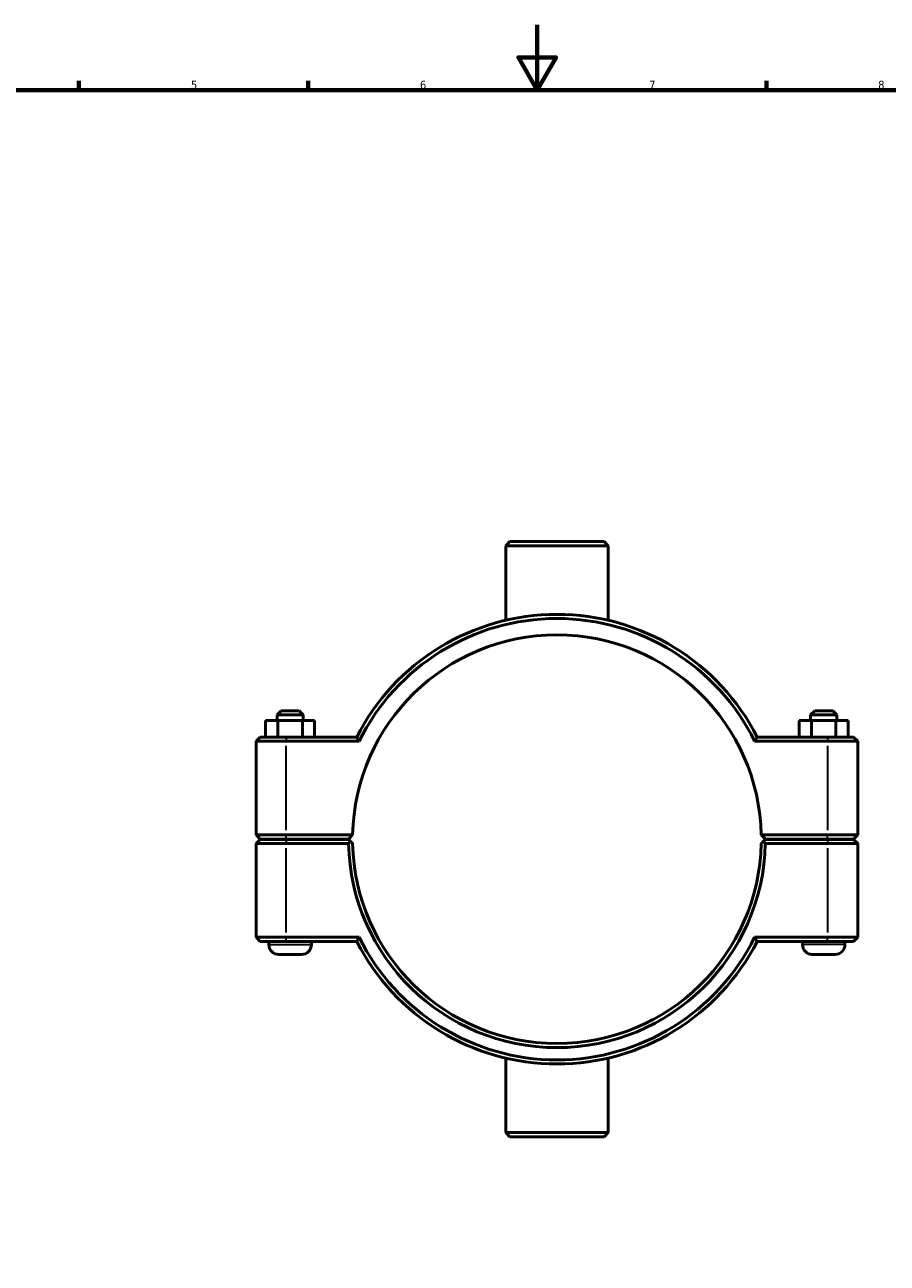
# Model space of a CAD drawing. Header units: millimetres. Extents: x 0 to 902, y -156 to 1184.
# Tile 3 of 6: x 264 to 528, y 215 to 594. Entities that reach past the tile are written whole.
import ezdxf

# ---------------------------------------------------------------- set-up
doc = ezdxf.new("R2010")
doc.units = ezdxf.units.MM
for name, color, linetype, lineweight in [('Border (ISO)', 7, 'Continuous', 70), ('Visible (ISO)', 7, 'Continuous', 50), ('Visible Narrow (ISO)', 7, 'Continuous', 35)]:
    doc.layers.add(name, color=color, linetype=linetype, lineweight=lineweight)
doc.styles.add('Note Text (ISO)', font='tahoma.ttf')

# ---------------------------------------------------------------- blocks, each defined once
blk = doc.blocks.new('Borders Default Border')
at = {"layer": 'Border (ISO)'}
for p, q in [((280.33, 574), (280.33, 576.9)), ((350.42, 574), (350.42, 576.9)), ((490.58, 574), (490.58, 576.9))]:
    blk.add_line(p, q, dxfattribs=at)
at = {"layer": 'Border (ISO)', "flags": 128}
for points in [[(420.5, 594), (420.5, 574), (414.73, 584), (426.27, 584), (420.5, 574)], [(20, 20), (20, 574), (821, 574), (821, 20), (20, 20)]]:
    blk.add_lwpolyline(points, dxfattribs=at)
at = {"layer": 'Border (ISO)', "color": 232, "true_color": 0xca0064, "char_height": 2.5, "attachment_point": 7, "style": 'Note Text (ISO)'}
for s, insert in [('5', (314.64, 574.35)), ('6', (384.66, 574.35)), ('7', (454.77, 574.4)), ('8', (524.81, 574.34))]:
    blk.add_mtext(s, dxfattribs=dict(at, insert=insert))

msp = doc.modelspace()

# ---------------------------------------------------------------- linework, layer by layer
at = {"layer": 'Visible (ISO)'}
for p, q in [((412.105, 435.927), (410.855, 434.677)), ((412.105, 435.927), (440.957, 435.927)), ((440.957, 435.927), (442.207, 434.677)), ((442.207, 434.677), (410.855, 434.677)), ((410.855, 411.866), (410.855, 434.677)), ((442.207, 411.866), (442.207, 434.677)), ((342.181, 384.177), (340.931, 382.927)), ((348.931, 382.927), (340.931, 382.927)), ((340.931, 381.177), (340.931, 382.927)), ((342.181, 384.177), (347.681, 384.177)), ((347.681, 384.177), (348.931, 382.927)), ((348.931, 381.177), (348.931, 382.927)), ((505.381, 384.177), (504.131, 382.927)), ((504.131, 382.927), (512.131, 382.927)), ((504.131, 382.927), (504.131, 381.177)), ((510.881, 384.177), (505.381, 384.177)), ((510.881, 384.177), (512.131, 382.927)), ((512.131, 382.927), (512.131, 381.177)), ((337.426, 381.177), (341.213, 381.177)), ((337.426, 376.177), (337.426, 381.177)), ((341.213, 381.177), (348.719, 381.177)), ((341.213, 376.177), (341.213, 381.177)), ((348.719, 381.177), (352.437, 381.177)), ((348.719, 376.177), (348.719, 381.177)), ((352.437, 376.177), (352.437, 381.177)), ((504.344, 381.177), (500.626, 381.177)), ((500.626, 376.177), (500.626, 381.177)), ((504.344, 376.177), (504.344, 381.177)), ((511.849, 381.177), (504.344, 381.177)), ((511.849, 376.177), (511.849, 381.177)), ((515.637, 381.177), (511.849, 381.177)), ((515.637, 376.177), (515.637, 381.177)), ((335.781, 376.177), (334.531, 374.927)), ((335.781, 376.177), (343.731, 376.177)), ((365.294, 376.177), (343.731, 376.177)), ((509.331, 376.177), (487.768, 376.177)), ((509.331, 376.177), (517.281, 376.177)), ((517.281, 376.177), (518.531, 374.927)), ((343.731, 374.927), (334.531, 374.927)), ((334.531, 374.927), (334.531, 346.227)), ((343.731, 374.927), (366.064, 374.927)), ((486.998, 374.927), (509.331, 374.927)), ((518.531, 374.927), (509.331, 374.927)), ((518.531, 346.227), (518.531, 374.927)), ((335.781, 344.977), (334.531, 346.227)), ((334.531, 346.227), (343.731, 346.227)), ((335.781, 344.877), (334.531, 343.627)), ((343.731, 344.977), (335.781, 344.977)), ((335.781, 344.877), (343.731, 344.877)), ((338.431, 344.877), (338.431, 344.977)), ((364.045, 346.227), (343.731, 346.227)), ((343.731, 344.977), (362.781, 344.977)), ((362.781, 344.877), (343.731, 344.877)), ((351.431, 344.877), (351.431, 344.977)), ((362.781, 344.977), (364.045, 346.227)), ((363.411, 344.254), (362.781, 344.877)), ((489.018, 346.227), (490.281, 344.977)), ((509.331, 346.227), (489.018, 346.227)), ((490.281, 344.877), (489.651, 344.254)), ((490.281, 344.977), (509.331, 344.977)), ((509.331, 344.877), (490.281, 344.877)), ((501.631, 344.977), (501.631, 344.877)), ((509.331, 346.227), (518.531, 346.227)), ((517.281, 344.977), (509.331, 344.977)), ((509.331, 344.877), (517.281, 344.877)), ((514.631, 344.977), (514.631, 344.877)), ((517.281, 344.977), (518.531, 346.227)), ((517.281, 344.877), (518.531, 343.627)), ((343.731, 343.627), (334.531, 343.627)), ((334.531, 343.627), (334.531, 314.927)), ((343.731, 343.627), (362.794, 343.627)), ((490.268, 343.627), (509.331, 343.627)), ((518.531, 343.627), (509.331, 343.627)), ((518.531, 314.927), (518.531, 343.627)), ((334.531, 314.927), (343.731, 314.927)), ((335.781, 313.677), (334.531, 314.927)), ((366.064, 314.927), (343.731, 314.927)), ((509.331, 314.927), (486.998, 314.927)), ((509.331, 314.927), (518.531, 314.927)), ((517.281, 313.677), (518.531, 314.927)), ((343.731, 313.677), (335.781, 313.677)), ((338.431, 312.677), (338.431, 313.677)), ((343.731, 313.677), (365.294, 313.677)), ((351.431, 312.677), (351.431, 313.677)), ((487.768, 313.677), (509.331, 313.677)), ((501.631, 313.677), (501.631, 312.677)), ((517.281, 313.677), (509.331, 313.677)), ((514.631, 313.677), (514.631, 312.677)), ((348.431, 309.677), (341.431, 309.677)), ((504.631, 309.677), (511.631, 309.677)), ((410.855, 255.177), (410.855, 277.988)), ((442.207, 255.177), (442.207, 277.988)), ((410.855, 255.177), (442.207, 255.177)), ((412.105, 253.927), (410.855, 255.177)), ((440.957, 253.927), (412.105, 253.927)), ((440.957, 253.927), (442.207, 255.177))]:
    msp.add_line(p, q, dxfattribs=at)
for centre, radius, start, end in [((426.531, 344.927), 68.75, 27.03569, 152.96431), ((426.531, 344.927), 67.5, 26.3878, 153.6122), ((426.531, 344.927), 62.5, 1.19184, 178.80816), ((426.531, 344.927), 62.5, 178.80816, 178.80823), ((426.531, 344.927), 62.5, 1.19177, 1.19184), ((426.531, 344.927), 63.75, 181.16847, 358.83153), ((426.531, 344.927), 62.5, 181.19177, 358.80823), ((426.531, 344.927), 67.5, 206.3878, 333.6122), ((341.431, 312.677), 3, 180, 270), ((348.431, 312.677), 3, 270, 0), ((426.531, 344.927), 68.75, 207.03569, 332.96431), ((504.631, 312.677), 3, 180, 270), ((511.631, 312.677), 3, 270, 0)]:
    msp.add_arc(centre, radius, start, end, dxfattribs=at)
for points, degree in [([(366.064, 374.927), (365.806, 375.344), (365.549, 375.76), (365.294, 376.177)], 3), ([(486.998, 374.927), (487.256, 375.344), (487.513, 375.76), (487.768, 376.177)], 3), ([(362.794, 343.627), (363.103, 343.942), (363.411, 344.254)], 2), ([(489.651, 344.254), (489.959, 343.942), (490.268, 343.627)], 2), ([(366.064, 314.927), (365.806, 314.511), (365.549, 314.094), (365.294, 313.677)], 3), ([(486.998, 314.927), (487.256, 314.511), (487.513, 314.094), (487.768, 313.677)], 3)]:
    msp.add_open_spline(points, degree=degree, dxfattribs=at)
for points, weights in [([(364.045, 343.627), (363.73, 343.939), (363.411, 344.254)], [1.01164203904, 1.00874326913, 1.00580222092]), ([(489.651, 344.254), (489.333, 343.939), (489.018, 343.627)], [1.00580222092, 1.00874326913, 1.01164203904])]:
    msp.add_rational_spline(points, weights, degree=2, dxfattribs=at)
at = {"layer": 'Visible Narrow (ISO)'}
for p, q in [((343.731, 376.115), (343.731, 374.99)), ((509.331, 376.115), (509.331, 374.99)), ((343.731, 347.662), (343.731, 373.492)), ((509.331, 373.492), (509.331, 347.662)), ((343.731, 345.04), (343.731, 346.165)), ((343.731, 344.815), (343.731, 343.69)), ((509.331, 345.04), (509.331, 346.165)), ((509.331, 344.815), (509.331, 343.69)), ((343.731, 316.362), (343.731, 342.192)), ((509.331, 342.192), (509.331, 316.362)), ((343.731, 313.74), (343.731, 314.865)), ((509.331, 313.74), (509.331, 314.865)), ((338.511, 312.677), (351.351, 312.677)), ((514.551, 312.677), (501.711, 312.677))]:
    msp.add_line(p, q, dxfattribs=at)

# ---------------------------------------------------------------- block references
msp.add_blockref('Borders Default Border', (0, 0))

doc.saveas('drawing.dxf')
